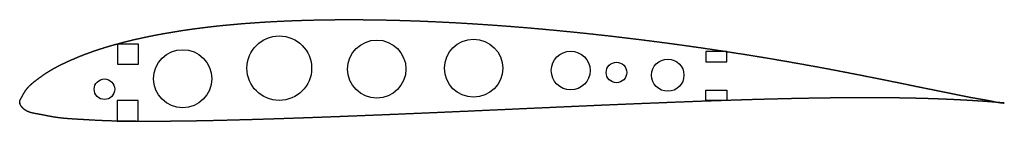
# Model space of a CAD drawing. Header units: centimetres. Extents: x 0 to 30.4, y -0.6 to 2.6.
import ezdxf

# ---------------------------------------------------------------- set-up
doc = ezdxf.new("R2010")
doc.units = ezdxf.units.CM
doc.header["$MEASUREMENT"] = 0
doc.layers.add('wing rib 18mmver a v1_SD7032-099-88_1.0', color=7, linetype='Continuous')
doc.layers.add('wing rib 18mmver a v1_Sketch1', color=7, linetype='Continuous')

msp = doc.modelspace()

# ---------------------------------------------------------------- linework, layer by layer
at = {"layer": 'wing rib 18mmver a v1_SD7032-099-88_1.0'}
for p, q in [((3.024, 1.839), (3.659, 1.839)), ((3.024, 1.199), (3.024, 1.839)), ((3.659, 1.839), (3.659, 1.199)), ((21.188, 1.597), (21.188, 1.277)), ((21.828, 1.597), (21.188, 1.597)), ((21.828, 1.277), (21.828, 1.597)), ((21.188, 1.277), (21.828, 1.277)), ((3.659, 1.199), (3.024, 1.199)), ((21.188, 0.08), (21.188, 0.4)), ((21.188, 0.4), (21.828, 0.4)), ((21.828, 0.4), (21.828, 0.08)), ((3.011, 0.08), (3.011, -0.56)), ((3.651, 0.08), (3.011, 0.08)), ((3.651, -0.56), (3.651, 0.08)), ((21.828, 0.08), (21.188, 0.08)), ((3.011, -0.56), (3.651, -0.56))]:
    msp.add_line(p, q, dxfattribs=at)
for centre, radius in [((8.013, 1.081), 1), ((11.024, 1.053), 0.9), ((14.013, 1.081), 0.9), ((5.031, 0.755), 0.9), ((17.012, 1.009), 0.6), ((18.425, 0.948), 0.318), ((20.008, 0.864), 0.5), ((2.614, 0.428), 0.318)]:
    msp.add_circle(centre, radius, dxfattribs=at)
msp.add_open_spline([(30.4, 0), (30.4, 0), (30.391, 0), (30.35, 0.003), (30.263, 0.012), (30.157, 0.03), (30.057, 0.052), (29.949, 0.075), (29.824, 0.098), (29.683, 0.122), (29.533, 0.147), (29.38, 0.175), (29.226, 0.204), (29.071, 0.235), (28.914, 0.268), (28.751, 0.302), (28.583, 0.336), (28.409, 0.371), (28.232, 0.407), (28.051, 0.443), (27.868, 0.48), (27.683, 0.518), (27.497, 0.557), (27.308, 0.596), (27.117, 0.635), (26.923, 0.675), (26.727, 0.715), (26.529, 0.755), (26.328, 0.795), (26.125, 0.835), (25.921, 0.876), (25.715, 0.916), (25.508, 0.956), (25.299, 0.997), (25.088, 1.037), (24.877, 1.077), (24.663, 1.117), (24.448, 1.156), (24.232, 1.195), (24.014, 1.234), (23.795, 1.273), (23.575, 1.312), (23.353, 1.35), (23.131, 1.387), (22.907, 1.425), (22.683, 1.462), (22.457, 1.498), (22.23, 1.534), (22.003, 1.57), (21.774, 1.606), (21.545, 1.64), (21.315, 1.675), (21.083, 1.709), (20.852, 1.742), (20.619, 1.775), (20.386, 1.808), (20.152, 1.84), (19.918, 1.871), (19.683, 1.902), (19.447, 1.933), (19.211, 1.963), (18.974, 1.992), (18.737, 2.021), (18.5, 2.049), (18.262, 2.077), (18.024, 2.104), (17.786, 2.13), (17.547, 2.156), (17.308, 2.182), (17.069, 2.206), (16.829, 2.23), (16.59, 2.254), (16.35, 2.276), (16.11, 2.298), (15.871, 2.32), (15.631, 2.34), (15.391, 2.36), (15.151, 2.379), (14.912, 2.398), (14.672, 2.415), (14.433, 2.432), (14.194, 2.448), (13.955, 2.463), (13.716, 2.478), (13.477, 2.492), (13.239, 2.504), (13.001, 2.516), (12.764, 2.527), (12.527, 2.538), (12.29, 2.547), (12.054, 2.555), (11.818, 2.563), (11.582, 2.569), (11.348, 2.575), (11.114, 2.58), (10.88, 2.583), (10.647, 2.586), (10.415, 2.587), (10.184, 2.588), (9.953, 2.588), (9.723, 2.586), (9.494, 2.583), (9.266, 2.58), (9.039, 2.575), (8.813, 2.569), (8.588, 2.562), (8.363, 2.553), (8.14, 2.544), (7.918, 2.533), (7.698, 2.521), (7.478, 2.508), (7.26, 2.493), (7.043, 2.478), (6.827, 2.461), (6.613, 2.442), (6.4, 2.422), (6.189, 2.401), (5.979, 2.378), (5.771, 2.354), (5.564, 2.328), (5.36, 2.301), (5.157, 2.272), (4.955, 2.241), (4.756, 2.209), (4.559, 2.176), (4.363, 2.141), (4.17, 2.104), (3.979, 2.066), (3.79, 2.026), (3.604, 1.985), (3.42, 1.941), (3.239, 1.896), (3.06, 1.849), (2.884, 1.8), (2.711, 1.75), (2.541, 1.697), (2.374, 1.643), (2.21, 1.586), (2.049, 1.527), (1.892, 1.466), (1.739, 1.403), (1.589, 1.338), (1.443, 1.272), (1.301, 1.205), (1.164, 1.136), (1.031, 1.064), (0.905, 0.989), (0.784, 0.911), (0.668, 0.83), (0.559, 0.75), (0.455, 0.67), (0.357, 0.591), (0.269, 0.506), (0.194, 0.413), (0.131, 0.312), (0.078, 0.213), (0.031, 0.131), (-0.004, 0.065), (-0.01, -0.002), (0.029, -0.087), (0.105, -0.175), (0.202, -0.247), (0.309, -0.292), (0.423, -0.318), (0.544, -0.338), (0.675, -0.362), (0.814, -0.39), (0.96, -0.419), (1.111, -0.445), (1.266, -0.466), (1.426, -0.481), (1.589, -0.492), (1.757, -0.503), (1.929, -0.513), (2.106, -0.523), (2.286, -0.534), (2.469, -0.543), (2.656, -0.551), (2.845, -0.557), (3.037, -0.561), (3.232, -0.564), (3.43, -0.566), (3.63, -0.567), (3.833, -0.568), (4.038, -0.569), (4.245, -0.569), (4.455, -0.568), (4.667, -0.567), (4.881, -0.565), (5.096, -0.562), (5.314, -0.559), (5.533, -0.555), (5.755, -0.551), (5.978, -0.546), (6.202, -0.541), (6.428, -0.535), (6.656, -0.529), (6.885, -0.523), (7.116, -0.517), (7.348, -0.51), (7.581, -0.503), (7.816, -0.495), (8.051, -0.488), (8.288, -0.48), (8.526, -0.471), (8.765, -0.463), (9.005, -0.455), (9.246, -0.446), (9.488, -0.437), (9.731, -0.428), (9.975, -0.418), (10.22, -0.409), (10.465, -0.399), (10.711, -0.389), (10.957, -0.379), (11.205, -0.369), (11.453, -0.359), (11.701, -0.349), (11.95, -0.338), (12.2, -0.328), (12.45, -0.317), (12.7, -0.306), (12.951, -0.295), (13.202, -0.284), (13.454, -0.273), (13.706, -0.262), (13.958, -0.251), (14.21, -0.239), (14.463, -0.228), (14.716, -0.217), (14.969, -0.205), (15.222, -0.194), (15.475, -0.182), (15.728, -0.171), (15.981, -0.159), (16.234, -0.148), (16.487, -0.137), (16.74, -0.125), (16.993, -0.114), (17.245, -0.103), (17.498, -0.091), (17.75, -0.08), (18.002, -0.069), (18.254, -0.059), (18.505, -0.048), (18.756, -0.037), (19.007, -0.027), (19.257, -0.017), (19.507, -0.007), (19.756, 0.003), (20.004, 0.013), (20.252, 0.023), (20.5, 0.032), (20.746, 0.042), (20.992, 0.051), (21.237, 0.06), (21.482, 0.068), (21.725, 0.076), (21.968, 0.085), (22.21, 0.092), (22.45, 0.1), (22.69, 0.107), (22.929, 0.114), (23.166, 0.12), (23.402, 0.126), (23.637, 0.132), (23.871, 0.137), (24.103, 0.142), (24.334, 0.146), (24.563, 0.15), (24.791, 0.154), (25.017, 0.157), (25.241, 0.159), (25.464, 0.161), (25.685, 0.163), (25.904, 0.164), (26.122, 0.164), (26.337, 0.164), (26.549, 0.163), (26.759, 0.162), (26.965, 0.16), (27.169, 0.157), (27.371, 0.153), (27.57, 0.149), (27.766, 0.144), (27.961, 0.139), (28.152, 0.133), (28.34, 0.127), (28.522, 0.12), (28.699, 0.112), (28.869, 0.104), (29.034, 0.096), (29.196, 0.087), (29.356, 0.078), (29.515, 0.068), (29.669, 0.058), (29.813, 0.049), (29.941, 0.039), (30.052, 0.03), (30.155, 0.021), (30.263, 0.012), (30.35, 0.005), (30.391, 0.001), (30.4, 0), (30.4, 0)], degree=5, dxfattribs=at)
msp.add_point((0, 0), dxfattribs=at)
at = {"layer": 'wing rib 18mmver a v1_Sketch1'}
msp.add_point((0, 0), dxfattribs=at)

doc.saveas('drawing.dxf')
